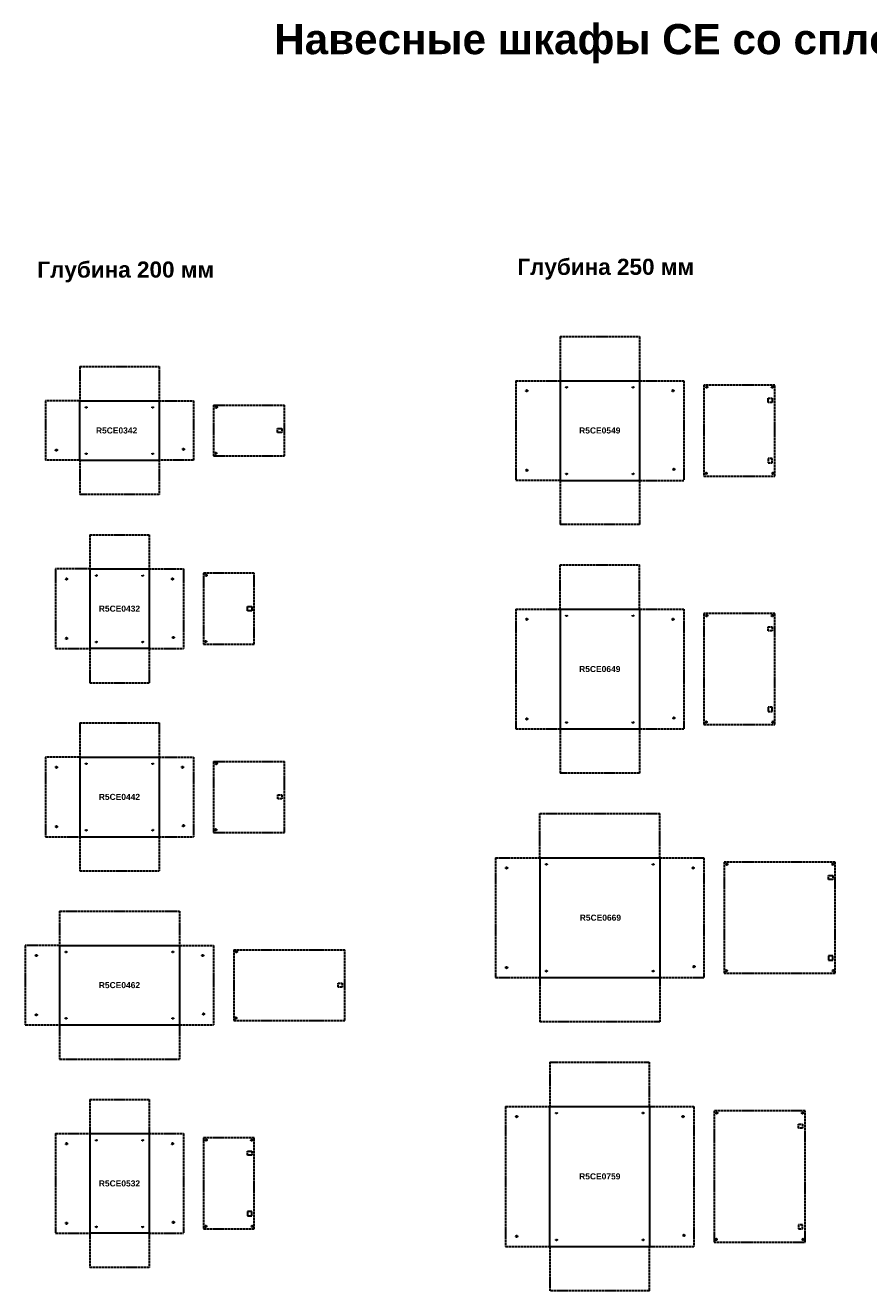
# Model space of a CAD drawing. Header units: millimetres. Extents: x 2560 to 26841, y -1711 to 16734.
# Tile 5 of 10: x 4661 to 8849, y 10449 to 16734. Entities that reach past the tile are written whole.
import ezdxf

# ---------------------------------------------------------------- set-up
doc = ezdxf.new("R2010")
doc.units = ezdxf.units.MM
doc.linetypes.add('ACAD_ISO02W100', pattern=[15, 12, -3])
doc.styles.get("Standard").update_dxf_attribs({"font": 'arial.ttf'})

# ---------------------------------------------------------------- blocks, each defined once
blk = doc.blocks.new('A$C11C00261')
at = {"linetype": 'ACAD_ISO02W100', "lineweight": 30}
for p, q in [((0, 20.4), (20.4, 20.4)), ((0, 0), (0, 20.4)), ((20.4, 0), (0, 0)), ((20.4, 20.4), (20.4, 0))]:
    blk.add_line(p, q, dxfattribs=at)

msp = doc.modelspace()

# ---------------------------------------------------------------- linework, layer by layer
at = {"linetype": 'ACAD_ISO02W100', "lineweight": 30}
for p, q in [((7316.2, 15188.9), (7316.2, 14968.9)), ((7316.2, 15188.9), (7711.2, 15188.9)), ((7711.2, 15188.9), (7711.2, 14968.9)), ((4930.9, 15038.9), (4930.9, 14868.9)), ((4930.9, 15038.9), (5325.9, 15038.9)), ((5325.9, 15038.9), (5325.9, 14868.9)), ((7096.2, 14968.9), (7096.2, 14473.9)), ((7096.2, 14968.9), (7316.2, 14968.9)), ((7711.2, 14968.9), (7931.2, 14968.9)), ((7931.2, 14968.9), (7931.2, 14473.9)), ((8383.2, 14947.4), (8031.2, 14947.4)), ((8031.2, 14947.4), (8031.2, 14495.4)), ((8383.2, 14495.4), (8383.2, 14947.4)), ((4930.9, 14868.9), (4760.9, 14868.9)), ((4760.9, 14868.9), (4760.9, 14573.9)), ((5325.9, 14868.9), (5495.9, 14868.9)), ((5495.9, 14868.9), (5495.9, 14573.9)), ((5595.9, 14847.4), (5595.9, 14595.4)), ((5595.9, 14847.4), (5947.9, 14847.4)), ((5947.9, 14595.4), (5947.9, 14847.4)), ((5595.9, 14595.4), (5947.9, 14595.4)), ((4930.9, 14573.9), (4760.9, 14573.9)), ((4930.9, 14573.9), (4930.9, 14403.9)), ((5495.9, 14573.9), (5325.9, 14573.9)), ((5325.9, 14573.9), (5325.9, 14403.9)), ((7316.2, 14473.9), (7096.2, 14473.9)), ((7316.2, 14473.9), (7316.2, 14253.9)), ((7711.2, 14473.9), (7711.2, 14253.9)), ((7711.2, 14473.9), (7931.2, 14473.9)), ((8031.2, 14495.4), (8383.2, 14495.4)), ((5325.9, 14403.9), (4930.9, 14403.9)), ((7711.2, 14253.9), (7316.2, 14253.9)), ((4980.9, 14203.9), (4980.9, 14033.9)), ((4980.9, 14203.9), (5275.9, 14203.9)), ((5275.9, 14203.9), (5275.9, 14033.9)), ((4810.9, 14033.9), (4810.9, 13638.9)), ((4980.9, 14033.9), (4810.9, 14033.9)), ((5275.9, 14033.9), (5445.9, 14033.9)), ((5445.9, 14033.9), (5445.9, 13638.9)), ((7316.2, 14053.9), (7711.2, 14053.9)), ((7316.2, 13833.9), (7316.2, 14053.9)), ((7711.2, 13833.9), (7711.2, 14053.9)), ((5797.9, 14012.4), (5545.9, 14012.4)), ((5545.9, 14012.4), (5545.9, 13660.4)), ((5797.9, 13660.4), (5797.9, 14012.4)), ((7096.2, 13833.9), (7096.2, 13238.9)), ((7096.2, 13833.9), (7316.2, 13833.9)), ((7711.2, 13833.9), (7931.2, 13833.9)), ((7931.2, 13833.9), (7931.2, 13238.9)), ((8383.2, 13812.4), (8031.2, 13812.4)), ((8031.2, 13812.4), (8031.2, 13260.4)), ((8383.2, 13260.4), (8383.2, 13812.4)), ((4810.9, 13638.9), (4980.9, 13638.9)), ((4980.9, 13638.9), (4980.9, 13468.9)), ((5275.9, 13638.9), (5445.9, 13638.9)), ((5275.9, 13638.9), (5275.9, 13468.9)), ((5545.9, 13660.4), (5797.9, 13660.4)), ((4980.9, 13468.9), (5275.9, 13468.9)), ((4930.9, 13268.9), (4930.9, 13098.9)), ((4930.9, 13268.9), (5325.9, 13268.9)), ((5325.9, 13268.9), (5325.9, 13098.9)), ((7096.2, 13238.9), (7316.2, 13238.9)), ((7316.2, 13238.9), (7316.2, 13018.9)), ((7711.2, 13238.9), (7931.2, 13238.9)), ((7711.2, 13238.9), (7711.2, 13018.9)), ((8031.2, 13260.4), (8383.2, 13260.4)), ((4760.9, 13098.9), (4760.9, 12703.9)), ((4930.9, 13098.9), (4760.9, 13098.9)), ((5325.9, 13098.9), (5495.9, 13098.9)), ((5495.9, 13098.9), (5495.9, 12703.9)), ((5595.9, 13077.4), (5595.9, 12725.4)), ((5595.9, 13077.4), (5947.9, 13077.4)), ((5947.9, 12725.4), (5947.9, 13077.4)), ((7711.2, 13018.9), (7316.2, 13018.9)), ((7216.2, 12818.9), (7811.2, 12818.9)), ((7216.2, 12598.9), (7216.2, 12818.9)), ((7811.2, 12598.9), (7811.2, 12818.9)), ((4760.9, 12703.9), (4930.9, 12703.9)), ((4930.9, 12703.9), (4930.9, 12533.9)), ((5325.9, 12703.9), (5495.9, 12703.9)), ((5325.9, 12703.9), (5325.9, 12533.9)), ((5595.9, 12725.4), (5947.9, 12725.4)), ((6996.2, 12598.9), (6996.2, 12003.9)), ((6996.2, 12598.9), (7216.2, 12598.9)), ((7811.2, 12598.9), (8031.2, 12598.9)), ((8031.2, 12598.9), (8031.2, 12003.9)), ((8683.2, 12577.4), (8131.2, 12577.4)), ((8131.2, 12577.4), (8131.2, 12025.4)), ((8683.2, 12025.4), (8683.2, 12577.4)), ((4930.9, 12533.9), (5325.9, 12533.9)), ((4830.9, 12333.9), (4830.9, 12163.9)), ((4830.9, 12333.9), (5425.9, 12333.9)), ((5425.9, 12333.9), (5425.9, 12163.9)), ((4660.9, 12163.9), (4660.9, 11768.9)), ((4830.9, 12163.9), (4660.9, 12163.9)), ((5425.9, 12163.9), (5595.9, 12163.9)), ((5595.9, 12163.9), (5595.9, 11768.9)), ((5695.9, 12142.4), (5695.9, 11790.4)), ((5695.9, 12142.4), (6247.9, 12142.4)), ((6247.9, 11790.4), (6247.9, 12142.4)), ((8131.2, 12025.4), (8683.2, 12025.4)), ((6996.2, 12003.9), (7216.2, 12003.9)), ((7216.2, 12003.9), (7216.2, 11783.9)), ((7811.2, 12003.9), (8031.2, 12003.9)), ((7811.2, 12003.9), (7811.2, 11783.9)), ((4660.9, 11768.9), (4830.9, 11768.9)), ((4830.9, 11768.9), (4830.9, 11598.9)), ((5425.9, 11768.9), (5595.9, 11768.9)), ((5425.9, 11768.9), (5425.9, 11598.9)), ((5695.9, 11790.4), (6247.9, 11790.4)), ((7811.2, 11783.9), (7216.2, 11783.9)), ((4830.9, 11598.9), (5425.9, 11598.9)), ((7266.2, 11583.9), (7266.2, 11363.9)), ((7266.2, 11583.9), (7761.2, 11583.9)), ((7761.2, 11363.9), (7761.2, 11583.9)), ((4980.9, 11398.9), (4980.9, 11228.9)), ((4980.9, 11398.9), (5275.9, 11398.9)), ((5275.9, 11398.9), (5275.9, 11228.9)), ((7046.2, 11363.9), (7046.2, 10668.9)), ((7046.2, 11363.9), (7266.2, 11363.9)), ((7761.2, 11363.9), (7981.2, 11363.9)), ((7981.2, 11363.9), (7981.2, 10668.9)), ((8533.2, 11342.4), (8081.2, 11342.4)), ((8081.2, 11342.4), (8081.2, 10690.4)), ((8533.2, 10690.4), (8533.2, 11342.4)), ((4810.9, 11228.9), (4810.9, 10733.9)), ((4810.9, 11228.9), (4980.9, 11228.9)), ((5275.9, 11228.9), (5445.9, 11228.9)), ((5445.9, 11228.9), (5445.9, 10733.9)), ((5797.9, 11207.4), (5545.9, 11207.4)), ((5545.9, 11207.4), (5545.9, 10755.4)), ((5797.9, 10755.4), (5797.9, 11207.4)), ((5545.9, 10755.4), (5797.9, 10755.4)), ((4810.9, 10733.9), (4980.9, 10733.9)), ((4980.9, 10733.9), (4980.9, 10563.9)), ((5275.9, 10733.9), (5445.9, 10733.9)), ((5275.9, 10733.9), (5275.9, 10563.9)), ((8081.2, 10690.4), (8533.2, 10690.4)), ((7046.2, 10668.9), (7266.2, 10668.9)), ((7266.2, 10668.9), (7266.2, 10448.9)), ((7761.2, 10448.9), (7761.2, 10668.9)), ((7761.2, 10668.9), (7981.2, 10668.9)), ((5275.9, 10563.9), (4980.9, 10563.9)), ((7761.2, 10448.9), (7266.2, 10448.9))]:
    msp.add_line(p, q, dxfattribs=at)
at = {"lineweight": 30}
for p, q in [((7316.2, 14968.9), (7711.2, 14968.9)), ((7316.2, 14968.9), (7316.2, 14473.9)), ((7711.2, 14968.9), (7711.2, 14473.9)), ((4930.9, 14573.9), (4930.9, 14868.9)), ((4930.9, 14868.9), (5325.9, 14868.9)), ((5325.9, 14868.9), (5325.9, 14573.9)), ((4930.9, 14573.9), (5325.9, 14573.9)), ((7316.2, 14473.9), (7711.2, 14473.9)), ((4980.9, 14033.9), (5275.9, 14033.9)), ((4980.9, 14033.9), (4980.9, 13638.9)), ((5275.9, 14033.9), (5275.9, 13638.9)), ((7316.2, 13833.9), (7711.2, 13833.9)), ((7316.2, 13833.9), (7316.2, 13238.9)), ((7711.2, 13833.9), (7711.2, 13238.9)), ((5275.9, 13638.9), (4980.9, 13638.9)), ((7316.2, 13238.9), (7711.2, 13238.9)), ((4930.9, 13098.9), (5325.9, 13098.9)), ((4930.9, 13098.9), (4930.9, 12703.9)), ((5325.9, 13098.9), (5325.9, 12703.9)), ((4930.9, 12703.9), (5325.9, 12703.9)), ((7216.2, 12598.9), (7811.2, 12598.9)), ((7216.2, 12598.9), (7216.2, 12003.9)), ((7811.2, 12598.9), (7811.2, 12003.9)), ((4830.9, 12163.9), (5425.9, 12163.9)), ((4830.9, 12163.9), (4830.9, 11768.9)), ((5425.9, 12163.9), (5425.9, 11768.9)), ((7216.2, 12003.9), (7811.2, 12003.9)), ((4830.9, 11768.9), (5425.9, 11768.9)), ((7266.2, 11363.9), (7761.2, 11363.9)), ((7266.2, 10668.9), (7266.2, 11363.9)), ((7761.2, 11363.9), (7761.2, 10668.9)), ((4980.9, 11228.9), (5275.9, 11228.9)), ((4980.9, 11228.9), (4980.9, 10733.9)), ((5275.9, 11228.9), (5275.9, 10733.9)), ((5275.9, 10733.9), (4980.9, 10733.9)), ((7266.2, 10668.9), (7761.2, 10668.9))]:
    msp.add_line(p, q, dxfattribs=at)
at = {"linetype": 'ACAD_ISO02W100', "lineweight": 30}
for centre, radius in [((7150.7, 14918.9), 4), ((7348.7, 14936.4), 3), ((7678.7, 14936.4), 3), ((7876.7, 14918.9), 4), ((8044.2, 14936.9), 4), ((8370.2, 14936.9), 4), ((4963.4, 14836.4), 3), ((5293.4, 14836.4), 3), ((5608.9, 14836.9), 4), ((4815.4, 14623.9), 4), ((4963.4, 14606.4), 3), ((5293.4, 14606.4), 3), ((5445.9, 14628.4), 4), ((5606.4, 14608.4), 4), ((7150.7, 14523.9), 4), ((7881.2, 14528.4), 4), ((7348.7, 14506.4), 3), ((7678.7, 14506.4), 3), ((8041.7, 14508.4), 4), ((8372.7, 14508.4), 4), ((4865.4, 13983.9), 4), ((5013.4, 14001.4), 3), ((5243.4, 14001.4), 3), ((5391.4, 13983.9), 4), ((5558.9, 14001.9), 4), ((7150.7, 13783.9), 4), ((7348.7, 13801.4), 3), ((7678.7, 13801.4), 3), ((7876.7, 13783.9), 4), ((8044.2, 13801.9), 4), ((8370.2, 13801.9), 4), ((4865.4, 13688.9), 4), ((5013.4, 13671.4), 3), ((5243.4, 13671.4), 3), ((5395.9, 13693.4), 4), ((5556.4, 13673.4), 4), ((7150.7, 13288.9), 4), ((7348.7, 13271.4), 3), ((7678.7, 13271.4), 3), ((7881.2, 13293.4), 4), ((8041.7, 13273.4), 4), ((8372.7, 13273.4), 4), ((4815.4, 13048.9), 4), ((4963.4, 13066.4), 3), ((5293.4, 13066.4), 3), ((5441.4, 13048.9), 4), ((5608.9, 13066.9), 4), ((5445.9, 12758.4), 4), ((4815.4, 12753.9), 4), ((4963.4, 12736.4), 3), ((5293.4, 12736.4), 3), ((5606.4, 12738.4), 4), ((8144.2, 12566.9), 4), ((8670.2, 12566.9), 4), ((7050.7, 12548.9), 4), ((7248.7, 12566.4), 3), ((7778.7, 12566.4), 3), ((7976.7, 12548.9), 4), ((4863.4, 12131.4), 3), ((5393.4, 12131.4), 3), ((5708.9, 12131.9), 4), ((4715.4, 12113.9), 4), ((5541.4, 12113.9), 4), ((7050.7, 12053.9), 4), ((7248.7, 12036.4), 3), ((7778.7, 12036.4), 3), ((7981.2, 12058.4), 4), ((8141.7, 12038.4), 4), ((8672.7, 12038.4), 4), ((4715.4, 11818.9), 4), ((5545.9, 11823.4), 4), ((4863.4, 11801.4), 3), ((5393.4, 11801.4), 3), ((5706.4, 11803.4), 4), ((7100.7, 11313.9), 4), ((7298.7, 11331.4), 3), ((7728.7, 11331.4), 3), ((7926.7, 11313.9), 4), ((8094.2, 11331.9), 4), ((8520.2, 11331.9), 4), ((5013.4, 11196.4), 3), ((5243.4, 11196.4), 3), ((5558.9, 11196.9), 4), ((5784.9, 11196.9), 4), ((4865.4, 11178.9), 4), ((5391.4, 11178.9), 4), ((4865.4, 10783.9), 4), ((5013.4, 10766.4), 3), ((5243.4, 10766.4), 3), ((5395.9, 10788.4), 4), ((5556.4, 10768.4), 4), ((5787.4, 10768.4), 4), ((7100.7, 10718.9), 4), ((7298.7, 10701.4), 3), ((7728.7, 10701.4), 3), ((7931.2, 10723.4), 4), ((8091.7, 10703.4), 4), ((8522.7, 10703.4), 4)]:
    msp.add_circle(centre, radius, dxfattribs=at)

# ---------------------------------------------------------------- block references
for p in [(8350, 14861.2), (5913.7, 14711.2), (5764.7, 13826.2), (8350, 13726.2), (5914.7, 12891.2), (8650, 12491.2), (6214.7, 11956.2), (8500, 11256.2), (5764.7, 11121.2)]:
    msp.add_blockref('A$C11C00261', p, dxfattribs=at)
at = {"linetype": 'ACAD_ISO02W100', "lineweight": 30, "xscale": -1, "rotation": 180}
for p in [(8350, 14581.6), (8350, 13346.6), (8650, 12111.6), (5764.7, 10841.6), (8500, 10776.6)]:
    msp.add_blockref('A$C11C00261', p, dxfattribs=at)

# ---------------------------------------------------------------- texts
at = {"attachment_point": 5}
for s, width, insert, char_height in [('{\\fArial|b1|i0|c204|p34;Навесные шкафы CE со сплошной дверью}', 4820.597, (8153.5, 16642.8), 150), ('{\\fArial|b1|i0|c204|p34;Глубина 200 мм}', 893.304, (5159.4, 15508.7), 80), ('{\\fArial|b1|i0|c204|p34;Глубина 250 мм}', 889.283, (7543.1, 15522.5), 80)]:
    msp.add_mtext_dynamic_manual_height_columns(s, width=width, gutter_width=12.5, heights=[0], dxfattribs=dict(at, insert=insert, char_height=char_height))
at = {"linetype": 'ACAD_ISO02W100', "char_height": 30, "attachment_point": 5}
for s, insert in [('{\\f@Arial Unicode MS|b1|i0|c204|p34;R5\\f@Arial Unicode MS|b1|i0|c0|p34;CE\\f@Arial Unicode MS|b1|i0|c204|p34;0342}', (5114.2, 14721.4)), ('{\\f@Arial Unicode MS|b1|i0|c204|p34;R5\\f@Arial Unicode MS|b1|i0|c0|p34;CE\\f@Arial Unicode MS|b1|i0|c204|p34;0549}', (7513.7, 14721.4)), ('{\\f@Arial Unicode MS|b1|i0|c204|p34;R5\\f@Arial Unicode MS|b1|i0|c0|p34;CE\\f@Arial Unicode MS|b1|i0|c204|p34;0432}', (5128.4, 13836.4)), ('{\\f@Arial Unicode MS|b1|i0|c204|p34;R5\\f@Arial Unicode MS|b1|i0|c0|p34;CE\\f@Arial Unicode MS|b1|i0|c204|p34;0649}', (7513.7, 13536.4)), ('{\\f@Arial Unicode MS|b1|i0|c204|p34;R5\\f@Arial Unicode MS|b1|i0|c0|p34;CE\\f@Arial Unicode MS|b1|i0|c204|p34;0442}', (5128.4, 12901.4)), ('{\\f@Arial Unicode MS|b1|i0|c204|p34;R5\\f@Arial Unicode MS|b1|i0|c0|p34;CE\\f@Arial Unicode MS|b1|i0|c204|p34;0669}', (7516.7, 12301.4)), ('{\\f@Arial Unicode MS|b1|i0|c204|p34;R5\\f@Arial Unicode MS|b1|i0|c0|p34;CE\\f@Arial Unicode MS|b1|i0|c204|p34;0462}', (5128.4, 11966.4)), ('{\\f@Arial Unicode MS|b1|i0|c204|p34;R5\\f@Arial Unicode MS|b1|i0|c0|p34;CE\\f@Arial Unicode MS|b1|i0|c204|p34;0759}', (7513.7, 11016.4)), ('{\\f@Arial Unicode MS|b1|i0|c204|p34;R5\\f@Arial Unicode MS|b1|i0|c0|p34;CE\\f@Arial Unicode MS|b1|i0|c204|p34;0532}', (5128.4, 10981.4))]:
    msp.add_mtext_dynamic_manual_height_columns(s, width=205.915, gutter_width=12.5, heights=[0], dxfattribs=dict(at, insert=insert))

doc.saveas('drawing.dxf')
